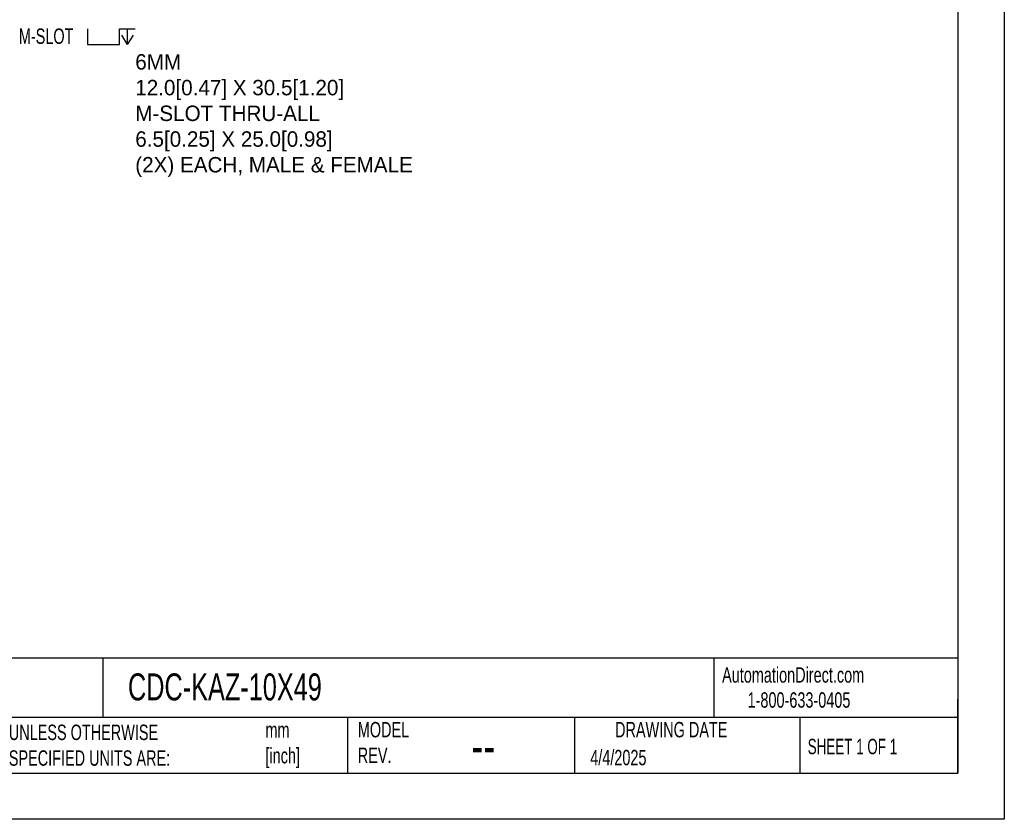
# Model space of a CAD drawing. Header units: millimetres. Extents: x 0 to 699, y 0 to 540.
# Tile 4 of 8: x 361 to 699, y 0 to 274. Entities that reach past the tile are written whole.
import ezdxf

# ---------------------------------------------------------------- set-up
doc = ezdxf.new("R2010")
doc.units = ezdxf.units.MM
doc.header["$LTSCALE"] = 2.5
doc.layers.add('DIMENSIONS', color=140, linetype='Continuous', lineweight=25)
doc.layers.add('TEXT', color=140, linetype='Continuous', lineweight=25)
doc.styles.add('SLDTEXTSTYLE0', font='TXT', dxfattribs={"width": 0.7})
doc.styles.add('SLDTEXTSTYLE1', font='TXT', dxfattribs={"width": 0.65})

# ---------------------------------------------------------------- blocks, each defined once
blk = doc.blocks.new('SW_SYMBOL_HOLE_SPOT')
at = {"layer": 'DIMENSIONS', "color": 0}
for p, q in [((0, 2187.5), (0, 187.5)), ((4000, 187.5), (4000, 2187.5)), ((0, 187.5), (4000, 187.5))]:
    blk.add_line(p, q, dxfattribs=at)
blk = doc.blocks.new('SW_SYMBOL_HOLE_DEPTH')
at = {"layer": 'DIMENSIONS', "color": 0}
for p, q in [((0, 2187.5), (2000, 2187.5)), ((250, 1387.5), (1000, 187.5)), ((1000, 2187.5), (1000, 187.5)), ((1750, 1387.5), (1000, 187.5))]:
    blk.add_line(p, q, dxfattribs=at)

msp = doc.modelspace()

# ---------------------------------------------------------------- linework, layer by layer
at = {"color": 7, "linetype": 'Continuous'}
for p, q in [((698.51, 539.76), (698.51, 0.01)), ((698.51, 0.01), (0.01, 0.01))]:
    msp.add_line(p, q, dxfattribs=at)
at = {"layer": 'TEXT'}
for p, q in [((682.62, 523.88), (682.62, 15.87)), ((682.62, 55.32), (15.87, 55.32)), ((389.4, 55.32), (389.4, 34.92)), ((598.94, 55.32), (598.94, 34.92)), ((682.62, 15.87), (682.62, 41.27)), ((682.62, 34.92), (15.87, 34.92)), ((473.25, 34.92), (473.25, 15.87)), ((551.16, 34.92), (551.16, 15.87)), ((628.37, 34.92), (628.37, 15.87)), ((15.87, 15.87), (682.62, 15.87))]:
    msp.add_line(p, q, dxfattribs=at)

# ---------------------------------------------------------------- block references
at = {"layer": 'DIMENSIONS', "xscale": 0.002728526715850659, "yscale": 0.002728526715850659, "zscale": 0.002728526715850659}
for name, p in [('SW_SYMBOL_HOLE_SPOT', (384.16, 265.26)), ('SW_SYMBOL_HOLE_DEPTH', (395.07, 265.26))]:
    msp.add_blockref(name, p, dxfattribs=at)

# ---------------------------------------------------------------- texts
at = {"color": 179, "linetype": 'Continuous', "lineweight": 18, "char_height": 5.2917, "attachment_point": 1, "style": 'SLDTEXTSTYLE0'}
for s, insert in [('AutomationDirect.com', (601.74, 52.19)), ('1-800-633-0405', (610.48, 43.59))]:
    msp.add_mtext(s, dxfattribs=dict(at, insert=insert))
at = {"layer": 'DIMENSIONS', "insert": (360.61, 271.32), "char_height": 5.292, "attachment_point": 1, "style": 'SLDTEXTSTYLE0'}
msp.add_mtext('M-SLOT ^J', dxfattribs=at)
at = {"layer": 'DIMENSIONS', "attachment_point": 1}
for s, insert, char_height in [('^J', (395.07, 271.32), 5.292), ('^J6MM^J12.0[0.47] X 30.5[1.20]^JM-SLOT THRU-ALL^J6.5[0.25] X 25.0[0.98]^J(2X) EACH, MALE & FEMALE', (400.53, 271.32), 5.2917)]:
    msp.add_mtext(s, dxfattribs=dict(at, insert=insert, char_height=char_height))
at = {"layer": 'TEXT'}
for s, insert, char_height, attachment_point, style in [('CDC-KAZ-10X49', (398.02, 50.06), 9.2604, 1, 'SLDTEXTSTYLE0'), ('UNLESS OTHERWISE ^JSPECIFIED UNITS ARE:', (357.17, 32.49), 5.2917, 1, 'SLDTEXTSTYLE0'), ('mm^J[inch]', (445.16, 33.32), 5.292, 1, 'SLDTEXTSTYLE0'), ('MODEL ^JREV.', (476.83, 33.41), 5.2917, 1, 'SLDTEXTSTYLE0'), ('DRAWING DATE', (584.31, 33.41), 5.2917, 2, 'SLDTEXTSTYLE0'), ('SHEET 1 OF 1', (631.1, 27.63), 5.2917, 1, 'SLDTEXTSTYLE1'), ('--', (515.74, 31.84), 13.229, 1, 'SLDTEXTSTYLE0'), ('4/4/2025', (556.53, 23.84), 5.292, 1, 'SLDTEXTSTYLE0')]:
    msp.add_mtext(s, dxfattribs=dict(at, insert=insert, char_height=char_height, attachment_point=attachment_point, style=style))

doc.saveas('drawing.dxf')
